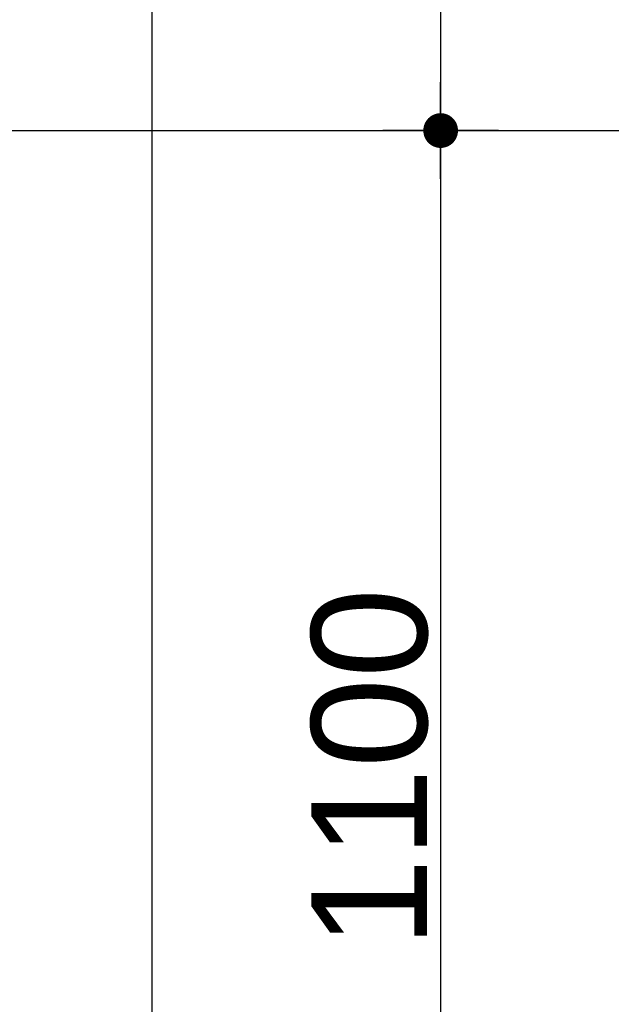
# Model space of a CAD drawing. Header units: metres. Extents: x 63115 to 703450, y -261936 to -53969.
# Tile 26 of 174: x 153414 to 153925, y -133114 to -132265. Entities that reach past the tile are written whole.
import ezdxf

# ---------------------------------------------------------------- set-up
doc = ezdxf.new("R2010")
doc.units = ezdxf.units.M
doc.header["$PDMODE"] = 35
doc.header["$PDSIZE"] = 50
doc.linetypes.add('DASHDOT2', pattern=[12.7, 6.35, -3.175, 0, -3.175])
doc.layers.get('0').update_dxf_attribs({"true_color": 0x83b7c5})
doc.layers.get('DEFPOINTS').update_dxf_attribs({"color": 6})
for name, color, linetype in [('_01-STRAMIENEN', 253, 'DASHDOT2'), ('_03-PROJECTION', 1, 'Continuous'), ('_06-DIMENSIONS', 7, 'Continuous')]:
    doc.layers.add(name, color=color, linetype=linetype)
doc.layers.add('_01Hulplijnen', color=6, linetype='Continuous', plot=False)
doc.styles.add('NIOstandard', font='arial.ttf')
doc.dimstyles.new('NIO-50-KLEIN', dxfattribs={"dimtxt": 100, "dimasz": 10, "dimexe": 2, "dimexo": 5, "dimgap": 10, "dimtad": 1, "dimdec": 0, "dimzin": 0, "dimdsep": 46, "dimtxsty": 'NIOstandard', "dimblk1": 'MAATSTR', "dimblk2": 'MAATSTR', "dimsah": 1, "dimcen": 0, "dimdle": 1.5, "dimse1": 1, "dimse2": 1, "dimclrd": 7, "dimclre": 256, "dimclrt": 256, "dimazin": 0, "dimtfac": 1, "dimtdec": 0, "dimtofl": 0, "dimtmove": 1, "dimatfit": 2, "dimldrblk": 'MAATSTR', "dimfxl": 1, "dimtvp": 1, "dimtolj": 1, "dimtzin": 0, "dimarcsym": 0})

# ---------------------------------------------------------------- blocks, each defined once
blk = doc.blocks.new('MAATSTR')
at = {"linetype": 'Continuous'}
for p, q in [((0, 5), (0, -5)), ((-4.167, 0), (4.167, 0))]:
    blk.add_line(p, q, dxfattribs=at)
at = {"linetype": 'Continuous', "const_width": 1.5}
blk.add_lwpolyline([(-0.75, 0, 1), (0.75, 0, 1)], format="xyb", close=True, dxfattribs=at)
blk = doc.blocks.new('*D252')
at = {"layer": '_06-DIMENSIONS', "color": 7, "lineweight": -2, "transparency": 16777216}
blk.add_line((-7154.36, -10), (-7154.36, -1940), dxfattribs=at)
at = {"layer": 'DEFPOINTS', "color": 0, "transparency": 16777216}
for p in [(-6306.14, 0), (-7154.36, -1950), (-6500, -1950)]:
    blk.add_point(p, dxfattribs=at)
at = {"layer": '_06-DIMENSIONS', "color": 7, "lineweight": -2, "transparency": 16777216, "xscale": 10, "yscale": 10, "zscale": 10}
for p, rotation in [((-7154.36, 0), 90), ((-7154.36, -1950), 270)]:
    blk.add_blockref('MAATSTR', p, dxfattribs=dict(at, rotation=rotation))
at = {"layer": '_06-DIMENSIONS', "transparency": 16777216, "insert": (-7215.42, -975), "char_height": 100, "attachment_point": 5, "rotation": 90, "style": 'NIOstandard'}
blk.add_mtext('\\A1;1950', dxfattribs=at)
blk = doc.blocks.new('*D264')
at = {"layer": '_06-DIMENSIONS', "color": 7, "lineweight": -2, "transparency": 16777216}
blk.add_line((-7154.36, -1960), (-7154.36, -3040), dxfattribs=at)
at = {"layer": 'DEFPOINTS', "color": 0, "transparency": 16777216}
for p in [(-6500, -1950), (-7154.36, -3050), (-6500, -3050)]:
    blk.add_point(p, dxfattribs=at)
at = {"layer": '_06-DIMENSIONS', "color": 7, "lineweight": -2, "transparency": 16777216, "xscale": 10, "yscale": 10, "zscale": 10}
for p, rotation in [((-7154.36, -1950), 90), ((-7154.36, -3050), 270)]:
    blk.add_blockref('MAATSTR', p, dxfattribs=dict(at, rotation=rotation))
at = {"layer": '_06-DIMENSIONS', "transparency": 16777216, "insert": (-7215.42, -2500), "char_height": 100, "attachment_point": 5, "rotation": 90, "style": 'NIOstandard'}
blk.add_mtext('\\A1;1100', dxfattribs=at)
blk = doc.blocks.new('*D271')
at = {"layer": '_06-DIMENSIONS', "color": 7, "lineweight": -2, "transparency": 16777216}
blk.add_line((-7403.87, 3390), (-7403.87, -3390), dxfattribs=at)
at = {"layer": 'DEFPOINTS', "color": 0, "transparency": 16777216}
for p in [(-6500, 3400), (-7403.87, -3400), (-6500, -3400)]:
    blk.add_point(p, dxfattribs=at)
at = {"layer": '_06-DIMENSIONS', "color": 7, "lineweight": -2, "transparency": 16777216, "xscale": 10, "yscale": 10, "zscale": 10}
for p, rotation in [((-7403.87, 3400), 90), ((-7403.87, -3400), 270)]:
    blk.add_blockref('MAATSTR', p, dxfattribs=dict(at, rotation=rotation))
at = {"layer": '_06-DIMENSIONS', "transparency": 16777216, "insert": (-7464.93, 0), "char_height": 100, "attachment_point": 5, "rotation": 90, "style": 'NIOstandard'}
blk.add_mtext('\\A1;6800', dxfattribs=at)
blk = doc.blocks.new('*U244')
at = {"layer": '_01-STRAMIENEN'}
blk.add_lwpolyline([(-7899.78, -1950), (6883.22, -1950)], dxfattribs=at)
at = {"layer": '_01Hulplijnen'}
blk.add_lwpolyline([(-7899.78, -1950), (6883.22, -1950)], dxfattribs=at)
at = {"layer": '_06-DIMENSIONS'}
for base, p1, p2, picture, middle in [((-7403.87, -3400), (-6500, 3400), (-6500, -3400), '*D271', (-7464.93, 0)), ((-7154.36, -1950), (-6306.14, 0), (-6500, -1950), '*D252', (-7215.42, -975)), ((-7154.36, -3050), (-6500, -1950), (-6500, -3050), '*D264', (-7215.42, -2500))]:
    dim = blk.add_linear_dim(base=base, p1=p1, p2=p2, angle=90, dimstyle='NIO-50-KLEIN', override={"dimfxlon": 1, "dimarcsym": 1}, dxfattribs=at)
    dim.commit()
    dim.dimension.update_dxf_attribs({"geometry": picture, "text_midpoint": middle})

msp = doc.modelspace()

# ---------------------------------------------------------------- block references
at = {"layer": '_03-PROJECTION'}
msp.add_blockref('*U244', (160931.8, -130410.61), dxfattribs=at)

doc.saveas('drawing.dxf')
